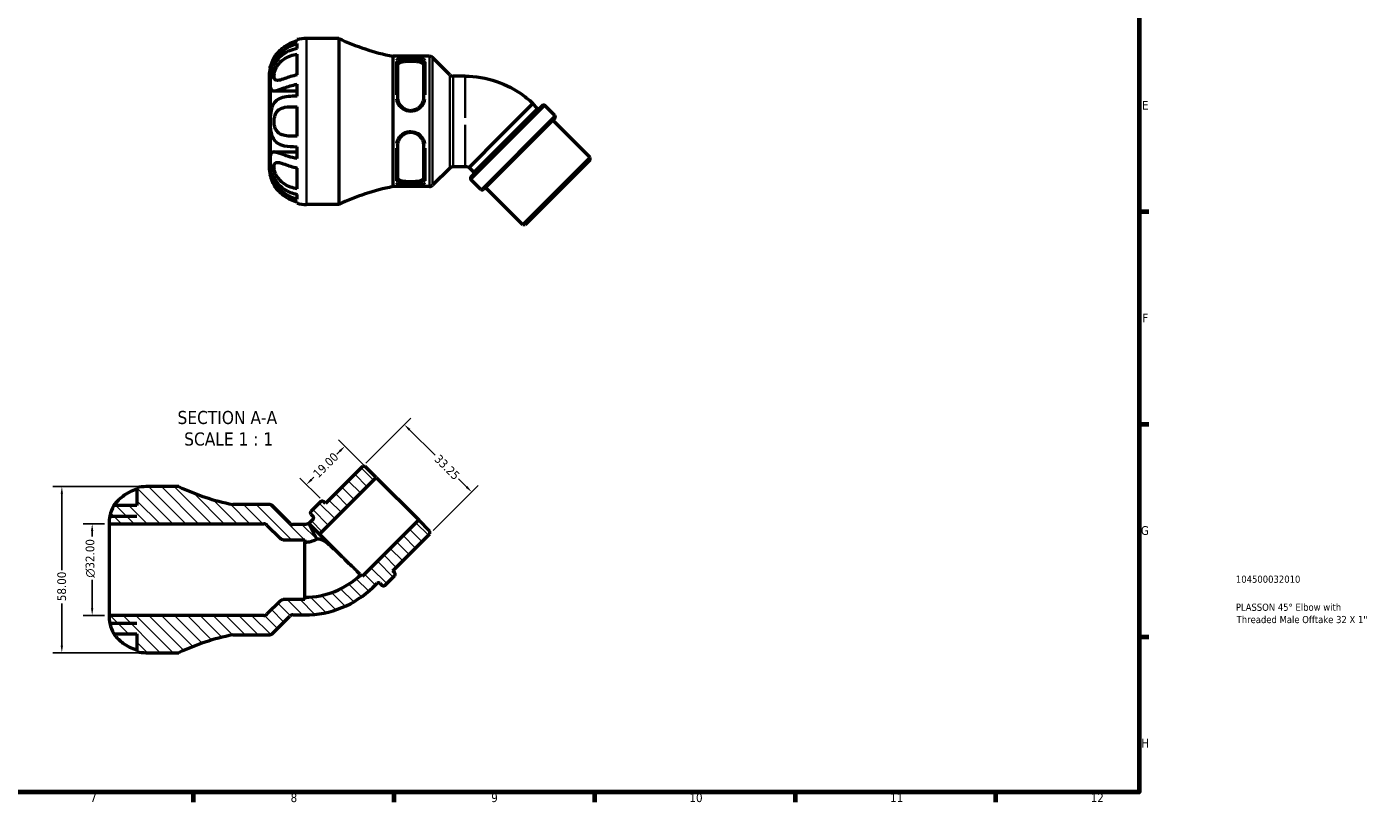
# Model space of a CAD drawing. Header units: millimetres. Extents: x 0 to 903, y -76 to 594.
# Tile 3 of 4: x 433 to 903, y 17 to 287. Entities that reach past the tile are written whole.
import ezdxf

# ---------------------------------------------------------------- set-up
doc = ezdxf.new("R2010")
doc.units = ezdxf.units.MM
for name, color, linetype, lineweight in [('Border (ANSI)', 7, 'Continuous', 70), ('Dimension (ANSI)', 7, 'Continuous', 25), ('Hatch (ANSI)', 7, 'Continuous', 18), ('Symbol (ANSI)', 7, 'Continuous', 25), ('Title (ISO)', 7, 'Continuous', 50), ('Visible (ANSI)', 7, 'Continuous', 50), ('Visible Narrow (ANSI)', 7, 'Continuous', 35)]:
    doc.layers.add(name, color=color, linetype=linetype, lineweight=lineweight)
doc.styles.add('Label Text (ANSI)', font='tahoma.ttf')
doc.styles.add('Note Text (ANSI)', font='tahoma.ttf')
doc.styles.add('Note Text (ISO)', font='tahoma.ttf')
doc.dimstyles.new('Default - mm (ANSI)', dxfattribs={"dimtxt": 3.048, "dimasz": 2.5, "dimexe": 3.175, "dimexo": 1.6002, "dimgap": 0.8, "dimtad": 0, "dimtoh": 1, "dimrnd": 1e-08, "dimzin": 4, "dimdsep": 46, "dimtxsty": 'Note Text (ANSI)', "dimcen": 0.09, "dimdle": 10, "dimclrd": 256, "dimclre": 256, "dimclrt": 256, "dimadec": 1, "dimazin": 1, "dimtfac": 1, "dimtofl": 0, "dimtmove": 0, "dimatfit": 3, "dimfxl": 1, "dimtolj": 1, "dimtzin": 4, "dimlwd": -1, "dimlwe": -1, "dimarcsym": 0})

# ---------------------------------------------------------------- blocks, each defined once
blk = doc.blocks.new('Borders Default Border')
at = {"layer": 'Border (ANSI)'}
for p, q in [((821, 222.75), (824.45, 222.75)), ((821, 148.5), (824.45, 148.5)), ((821, 74.25), (824.45, 74.25)), ((490.58, 20), (490.58, 16.55)), ((560.67, 20), (560.67, 16.55)), ((630.75, 20), (630.75, 16.55)), ((700.83, 20), (700.83, 16.55)), ((770.92, 20), (770.92, 16.55))]:
    blk.add_line(p, q, dxfattribs=at)
at = {"layer": 'Border (ANSI)', "flags": 128}
blk.add_lwpolyline([(20, 20), (20, 574), (821, 574), (821, 20), (20, 20)], dxfattribs=at)
at = {"layer": 'Border (ANSI)', "color": 230, "true_color": 0xff0080, "attachment_point": 7, "style": 'Note Text (ANSI)'}
for s, insert, char_height in [('E', (822.05, 258.35), 3.05), ('F', (822.14, 184.1), 3.05), ('G', (821.66, 109.79), 3.05), ('H', (821.81, 35.6), 3.05), ('7', (454.6, 16.55), 3.05), ('8', (524.63, 16.48), 3.05), ('9', (594.7, 16.49), 3.05), ('10', (663.96, 16.49), 3.048), ('11', (734.04, 16.55), 3.048), ('12', (804.13, 16.55), 3.048)]:
    blk.add_mtext(s, dxfattribs=dict(at, insert=insert, char_height=char_height))
blk = doc.blocks.new('Title Blocks ISO')
at = {"layer": 'Title (ISO)', "color": 232, "true_color": 0xca0064, "style": 'Note Text (ISO)'}
for tag, p in [('PART_NUMBER_001', (33.84, 73.13)), ('DESCRIPTION_001', (33.84, 63.34)), ('DESCRIPTION_002', (34.09, 59.04))]:
    blk.add_attdef(tag, p, '', height=2.5, dxfattribs=at)
blk = doc.blocks.new('*D7')
at = {"layer": 'Defpoints', "color": 0, "transparency": 16777216}
for p in [(455.3, 113.71), (461.22, 113.71), (461.22, 81.71)]:
    blk.add_point(p, dxfattribs=at)
at = {"layer": 'Dimension (ANSI)', "transparency": 16777216}
for p, q in [((459.62, 113.71), (452.12, 113.71)), ((455.3, 111.21), (455.3, 109.28)), ((455.3, 84.21), (455.3, 94.13)), ((459.62, 81.71), (452.12, 81.71))]:
    blk.add_line(p, q, dxfattribs=at)
for points in [[(454.88, 111.21), (455.71, 111.21), (455.3, 113.71)], [(454.88, 84.21), (455.71, 84.21), (455.3, 81.71)]]:
    blk.add_solid(points, dxfattribs=at)
at = {"layer": 'Dimension (ANSI)', "color": 230, "true_color": 0xff0080, "transparency": 16777216, "insert": (453.01, 94.93), "char_height": 3.048, "attachment_point": 1, "rotation": 90, "style": 'Note Text (ANSI)'}
blk.add_mtext('\\A1;\\fAIGDT|b0|i0;\\H3.0480;\\ln\\fTahoma|b0|i0;\\H3.0480;32.00', dxfattribs=at)
blk = doc.blocks.new('*D8')
at = {"layer": 'Defpoints', "color": 0, "transparency": 16777216}
for p in [(474.22, 126.71), (444.71, 68.71), (474.22, 68.71)]:
    blk.add_point(p, dxfattribs=at)
at = {"layer": 'Dimension (ANSI)', "transparency": 16777216}
for p, q in [((472.62, 126.71), (441.53, 126.71)), ((444.71, 124.21), (444.71, 97.51)), ((444.71, 71.21), (444.71, 85.91)), ((472.62, 68.71), (441.53, 68.71))]:
    blk.add_line(p, q, dxfattribs=at)
for points in [[(444.29, 124.21), (445.12, 124.21), (444.71, 126.71)], [(444.29, 71.21), (445.12, 71.21), (444.71, 68.71)]]:
    blk.add_solid(points, dxfattribs=at)
at = {"layer": 'Dimension (ANSI)', "color": 230, "true_color": 0xff0080, "transparency": 16777216, "insert": (443.11, 86.71), "char_height": 3.048, "attachment_point": 1, "rotation": 90, "style": 'Note Text (ANSI)'}
blk.add_mtext('\\A1;58.00', dxfattribs=at)
blk = doc.blocks.new('*D9')
at = {"layer": 'Defpoints', "color": 0, "transparency": 16777216}
for p in [(549.76, 133.76), (587.87, 124.84), (573.27, 110.25)]:
    blk.add_point(p, dxfattribs=at)
at = {"layer": 'Dimension (ANSI)', "transparency": 16777216}
for p, q in [((550.89, 134.89), (566.6, 150.6)), ((566.12, 146.58), (575.07, 137.64)), ((574.4, 111.38), (590.11, 127.09)), ((586.1, 126.61), (583.28, 129.43))]:
    blk.add_line(p, q, dxfattribs=at)
for points in [[(566.42, 146.88), (565.83, 146.29), (564.36, 148.35)], [(586.39, 126.9), (585.8, 126.32), (587.87, 124.84)]]:
    blk.add_solid(points, dxfattribs=at)
at = {"layer": 'Dimension (ANSI)', "color": 230, "true_color": 0xff0080, "transparency": 16777216, "insert": (576.76, 138.2), "char_height": 3.048, "attachment_point": 1, "rotation": 315, "style": 'Note Text (ANSI)'}
blk.add_mtext('\\A1;33.25', dxfattribs=at)
blk = doc.blocks.new('*D10')
at = {"layer": 'Defpoints', "color": 0, "transparency": 16777216}
for p in [(530.15, 127.4), (554.56, 129.86), (536.05, 121.5)]:
    blk.add_point(p, dxfattribs=at)
at = {"layer": 'Dimension (ANSI)', "transparency": 16777216}
for p, q in [((553.43, 130.99), (541.34, 143.08)), ((541.81, 139.07), (540.76, 138.01)), ((534.92, 122.63), (527.9, 129.65)), ((531.91, 129.17), (532.7, 129.96))]:
    blk.add_line(p, q, dxfattribs=at)
for points in [[(541.52, 139.37), (542.11, 138.78), (543.58, 140.84)], [(531.62, 129.47), (532.21, 128.88), (530.15, 127.4)]]:
    blk.add_solid(points, dxfattribs=at)
at = {"layer": 'Dimension (ANSI)', "color": 230, "true_color": 0xff0080, "transparency": 16777216, "insert": (532.15, 131.65), "char_height": 3.048, "attachment_point": 1, "rotation": 45, "style": 'Note Text (ANSI)'}
blk.add_mtext('\\A1;19.00', dxfattribs=at)

msp = doc.modelspace()

# ---------------------------------------------------------------- hatches: boundary and pattern name
at = {"layer": 'Hatch (ANSI)'}
h = msp.add_hatch(dxfattribs=at)
h.set_pattern_fill('ANSI31', color=256, scale=25.4, angle=90, style=0)
h.set_pattern_definition([(135, (0, 0), (-2.245064, -2.245064), [])])
edge = h.paths.add_edge_path()
edge.add_line((573.27, 110.246), (573.27, 111.151))
edge.add_line((573.27, 111.151), (569.373, 115.048))
edge.add_line((569.373, 115.048), (549.643, 95.318))
edge.add_line((549.643, 95.318), (549.067, 95.916))
edge.add_spline(control_points=[(549.067, 95.916), (543.908, 90.942), (536.783, 88.066), (529.617, 88.063)], knot_values=[0, 0, 0, 0, 1, 1, 1, 1], degree=3, periodic=0)
edge.add_line((529.617, 88.063), (529.617, 87.232))
edge.add_line((529.617, 87.232), (522.071, 87.232))
edge.add_ellipse((522.071, 85.632), major_axis=(0, 1.6), ratio=1, start_angle=0, end_angle=45)
edge.add_line((520.939, 86.763), (516.35, 82.174))
edge.add_ellipse((515.219, 83.305), major_axis=(1.131, -1.131), ratio=1, start_angle=315, end_angle=360, ccw=False)
edge.add_line((515.219, 81.705), (461.219, 81.705))
edge.add_ellipse((474.219, 81.705), major_axis=(-13, 0), ratio=1, start_angle=0, end_angle=12.07728)
edge.add_ellipse((474.219, 81.705), major_axis=(-12.712, -2.72), ratio=1, start_angle=0, end_angle=17.4151)
edge.add_line((462.903, 75.305), (470.939, 75.305))
edge.add_line((470.939, 75.305), (470.939, 69.126))
edge.add_ellipse((474.219, 81.705), major_axis=(-3.28, -12.579), ratio=1, start_angle=0, end_angle=14.61411)
edge.add_line((474.219, 68.705), (485.519, 68.705))
edge.add_ellipse((520.084, -4.324), major_axis=(-34.565, 73.029), ratio=1, start_angle=345.85104, end_angle=360, ccw=False)
edge.add_line((504.419, 74.939), (517.151, 74.939))
edge.add_ellipse((517.151, 76.539), major_axis=(0, -1.6), ratio=1, start_angle=0, end_angle=45)
edge.add_line((518.283, 75.408), (524.318, 81.443))
edge.add_ellipse((525.45, 80.312), major_axis=(-1.131, 1.131), ratio=1, start_angle=315, end_angle=360, ccw=False)
edge.add_line((525.45, 81.912), (529.619, 81.912))
edge.add_spline(control_points=[(529.619, 81.912), (534.042, 81.913), (538.462, 82.784), (542.555, 84.459), (546.55, 86.093), (550.229, 88.492), (553.336, 91.487)], knot_values=[0, 0, 0, 0, 0.5061072, 0.5061072, 0.5061072, 1, 1, 1, 1], degree=3, periodic=0)
edge.add_line((553.336, 91.487), (554.863, 93.015))
edge.add_ellipse((555.316, 92.562), major_axis=(-0.453, 0.453), ratio=1, start_angle=270, end_angle=360, ccw=False)
edge.add_line((555.768, 93.015), (556.627, 92.157))
edge.add_ellipse((557.079, 92.609), major_axis=(-0.453, -0.453), ratio=1, start_angle=0, end_angle=90)
edge.add_line((557.532, 92.157), (561.011, 95.636))
edge.add_ellipse((560.558, 96.088), major_axis=(0.453, -0.453), ratio=1, start_angle=0, end_angle=90)
edge.add_line((561.011, 96.541), (560.288, 97.264))
edge.add_line((560.288, 97.264), (573.27, 110.246))
edge = h.paths.add_edge_path()
edge.add_line((550.665, 133.757), (549.76, 133.757))
edge.add_line((549.76, 133.757), (536.777, 120.774))
edge.add_line((536.777, 120.774), (536.054, 121.497))
edge.add_ellipse((535.602, 121.045), major_axis=(0.453, 0.453), ratio=1, start_angle=0, end_angle=90)
edge.add_line((535.149, 121.497), (531.67, 118.018))
edge.add_ellipse((532.123, 117.566), major_axis=(-0.453, 0.453), ratio=1, start_angle=0, end_angle=90)
edge.add_line((531.67, 117.113), (532.528, 116.255))
edge.add_ellipse((532.076, 115.802), major_axis=(0.453, 0.453), ratio=1, start_angle=270, end_angle=360, ccw=False)
edge.add_line((532.528, 115.35), (531.001, 113.823))
edge.add_line((531.001, 113.823), (534.763, 110.061))
edge.add_line((534.763, 110.061), (554.562, 129.86))
edge.add_line((554.562, 129.86), (550.665, 133.757))
edge = h.paths.add_edge_path()
edge.add_spline(control_points=[(531.001, 113.823), (530.785, 113.713), (530.557, 113.631), (530.091, 113.523), (529.855, 113.497), (529.619, 113.499)], knot_values=[-0.1434666, -0.1434666, -0.1434666, -0.1434666, -0.0709005, -0.0709005, 0, 0, 0, 0], degree=3, periodic=0)
edge.add_line((529.619, 113.499), (525.45, 113.499))
edge.add_ellipse((525.45, 115.099), major_axis=(0, -1.6), ratio=1, start_angle=315, end_angle=360, ccw=False)
edge.add_line((524.318, 113.967), (518.283, 120.003))
edge.add_ellipse((517.151, 118.871), major_axis=(1.131, 1.131), ratio=1, start_angle=0, end_angle=45)
edge.add_line((517.151, 120.471), (504.419, 120.471))
edge.add_ellipse((520.084, 199.734), major_axis=(-15.665, -79.263), ratio=1, start_angle=345.85104, end_angle=360, ccw=False)
edge.add_line((485.519, 126.705), (474.219, 126.705))
edge.add_ellipse((474.219, 113.705), major_axis=(0, 13), ratio=1, start_angle=0, end_angle=14.61411)
edge.add_line((470.939, 126.285), (470.939, 120.105))
edge.add_line((470.939, 120.105), (462.903, 120.105))
edge.add_ellipse((474.219, 113.705), major_axis=(-11.315, 6.4), ratio=1, start_angle=0, end_angle=17.4151)
edge.add_ellipse((474.219, 113.705), major_axis=(-12.712, 2.72), ratio=1, start_angle=0, end_angle=12.07728)
edge.add_line((461.219, 113.705), (515.219, 113.705))
edge.add_ellipse((515.219, 112.105), major_axis=(0, 1.6), ratio=1, start_angle=315, end_angle=360, ccw=False)
edge.add_line((516.35, 113.237), (520.939, 108.647))
edge.add_ellipse((522.071, 109.779), major_axis=(-1.131, -1.131), ratio=1, start_angle=0, end_angle=45)
edge.add_line((522.071, 108.179), (529.584, 108.179))
edge.add_line((529.584, 108.179), (529.579, 107.348))
edge.add_spline(control_points=[(529.579, 107.348), (530.295, 107.343), (531.01, 107.422), (532.424, 107.749), (533.117, 108), (533.773, 108.332)], knot_values=[-0.4354246, -0.4354246, -0.4354246, -0.4354246, -0.2205112, -0.2205112, 0, 0, 0, 0], degree=3, periodic=0)
edge.add_line((533.773, 108.332), (531.001, 113.823))

# ---------------------------------------------------------------- linework, layer by layer
at = {"layer": 'Visible (ANSI)'}
for p, q in [((526.878, 282.338), (526.878, 282.801)), ((541.458, 283.221), (530.158, 283.221)), ((541.458, 283.221), (541.458, 225.221)), ((526.878, 279.681), (526.878, 281.405)), ((526.878, 270.484), (526.878, 277.722)), ((517.446, 272.941), (518.404, 272.941)), ((517.446, 272.941), (517.446, 267.458)), ((560.358, 276.987), (560.358, 231.455)), ((573.091, 276.987), (560.358, 276.987)), ((561.978, 274.841), (561.978, 262.518)), ((571.158, 262.518), (571.158, 274.841)), ((580.258, 270.483), (574.222, 276.519)), ((517.158, 270.221), (517.158, 238.221)), ((585.558, 270.014), (581.389, 270.014)), ((517.446, 267.458), (517.446, 254.221)), ((518.733, 264.872), (526.878, 264.872)), ((526.878, 263.044), (526.878, 267.204)), ((526.878, 249.102), (526.878, 259.34)), ((612.566, 259.77), (587.609, 234.813)), ((609.275, 260.439), (598.108, 249.271)), ((610.802, 258.912), (609.275, 260.439)), ((616.95, 256.291), (613.471, 259.77)), ((517.446, 254.221), (517.446, 240.984)), ((616.95, 255.386), (591.993, 230.429)), ((629.209, 241.68), (616.227, 254.663)), ((598.108, 249.271), (586.94, 238.104)), ((526.878, 241.238), (526.878, 245.399)), ((561.978, 245.925), (561.978, 233.601)), ((571.158, 233.601), (571.158, 245.925)), ((517.446, 240.984), (517.446, 235.501)), ((518.733, 243.57), (526.878, 243.57)), ((629.209, 241.68), (605.699, 218.17)), ((629.209, 240.775), (606.604, 218.17)), ((629.209, 240.775), (629.209, 241.68)), ((517.446, 235.501), (518.404, 235.501)), ((526.878, 230.72), (526.878, 237.959)), ((580.258, 237.959), (574.222, 231.924)), ((585.558, 238.428), (581.389, 238.428)), ((588.467, 236.576), (586.94, 238.104)), ((573.091, 231.455), (560.358, 231.455)), ((591.088, 230.429), (587.609, 233.908)), ((605.699, 218.17), (592.716, 231.152)), ((526.878, 227.038), (526.878, 228.761)), ((526.878, 225.642), (526.878, 226.104)), ((541.458, 225.221), (530.158, 225.221)), ((606.604, 218.17), (605.699, 218.17)), ((549.76, 133.757), (536.777, 120.774)), ((550.665, 133.757), (549.76, 133.757)), ((554.562, 129.86), (550.665, 133.757)), ((534.763, 110.061), (554.562, 129.86)), ((554.562, 129.86), (569.373, 115.048)), ((470.939, 126.285), (470.939, 120.105)), ((485.519, 126.705), (474.219, 126.705)), ((470.939, 120.105), (462.903, 120.105)), ((517.151, 120.471), (504.419, 120.471)), ((524.318, 113.967), (518.283, 120.003)), ((535.149, 121.497), (531.67, 118.018)), ((536.777, 120.774), (536.054, 121.497)), ((461.219, 113.705), (515.219, 113.705)), ((461.219, 113.705), (461.219, 81.705)), ((461.506, 116.425), (470.939, 116.425)), ((516.35, 113.237), (520.939, 108.647)), ((529.619, 113.499), (525.45, 113.499)), ((532.528, 115.35), (531.001, 113.823)), ((531.001, 113.823), (534.763, 110.061)), ((531.67, 117.113), (532.528, 116.255)), ((569.373, 115.048), (549.643, 95.318)), ((573.27, 111.151), (569.373, 115.048)), ((522.071, 108.179), (529.584, 108.179)), ((534.763, 110.061), (542.168, 102.655)), ((560.288, 97.264), (573.27, 110.246)), ((573.27, 110.246), (573.27, 111.151)), ((549.643, 95.318), (549.067, 95.916)), ((557.532, 92.157), (561.011, 95.636)), ((561.011, 96.541), (560.288, 97.264)), ((553.336, 91.487), (554.863, 93.015)), ((555.768, 93.015), (556.627, 92.157)), ((520.939, 86.763), (516.35, 82.174)), ((529.617, 87.232), (522.071, 87.232)), ((529.617, 87.232), (529.617, 88.063)), ((515.219, 81.705), (461.219, 81.705)), ((518.283, 75.408), (524.318, 81.443)), ((525.45, 81.912), (529.619, 81.912)), ((461.506, 78.985), (470.939, 78.985)), ((462.903, 75.305), (470.939, 75.305)), ((470.939, 75.305), (470.939, 69.126)), ((504.419, 74.939), (517.151, 74.939)), ((474.219, 68.705), (485.519, 68.705))]:
    msp.add_line(p, q, dxfattribs=at)
for centre, radius, start, end in [((530.158, 270.221), 13, 90, 104.61411), ((576.023, 356.25), 80.796, 244.6713, 258.82026), ((530.158, 270.221), 13, 167.92272, 180), ((530.158, 270.221), 13, 150.50763, 167.92272), ((573.091, 275.387), 1.6, 45, 90), ((581.389, 271.614), 1.6, 225, 270), ((611.255, 259.364), 0.64, 225, 315), ((613.018, 259.317), 0.64, 45, 135), ((616.497, 255.838), 0.64, 315, 45), ((530.158, 238.221), 13, 180, 192.07728), ((530.158, 238.221), 13, 192.07728, 209.49237), ((581.389, 236.828), 1.6, 90, 135), ((588.015, 236.124), 0.64, 315, 45), ((576.023, 152.192), 80.796, 101.17974, 115.3287), ((573.091, 233.055), 1.6, 270, 315), ((588.062, 234.361), 0.64, 135, 225), ((591.541, 230.882), 0.64, 225, 315), ((530.158, 238.221), 13, 255.38589, 270), ((474.219, 113.705), 13, 90, 104.61411), ((520.084, 199.734), 80.796, 244.6713, 258.82026), ((474.219, 113.705), 13, 150.50763, 167.92272), ((517.151, 118.871), 1.6, 45, 90), ((532.123, 117.566), 0.64, 135, 225), ((535.602, 121.045), 0.64, 45, 135), ((474.219, 113.705), 13, 167.92272, 180), ((515.219, 112.105), 1.6, 45, 90), ((525.45, 115.099), 1.6, 225, 270), ((532.076, 115.802), 0.64, 315, 45), ((522.071, 109.779), 1.6, 225, 270), ((560.558, 96.088), 0.64, 315, 45), ((555.316, 92.562), 0.64, 45, 135), ((557.079, 92.609), 0.64, 225, 315), ((522.071, 85.632), 1.6, 90, 135), ((474.219, 81.705), 13, 180, 192.07728), ((515.219, 83.305), 1.6, 270, 315), ((525.45, 80.312), 1.6, 90, 135), ((474.219, 81.705), 13, 192.07728, 209.49237), ((517.151, 76.539), 1.6, 270, 315), ((520.084, -4.324), 80.796, 101.17974, 115.3287), ((474.219, 81.705), 13, 255.38589, 270)]:
    msp.add_arc(centre, radius, start, end, dxfattribs=at)
for points, knots in [([(526.878, 282.338), (526.013, 282.104), (525.177, 281.782), (523.572, 280.983), (522.809, 280.506), (521.521, 279.54), (520.983, 279.068), (520.151, 278.243), (519.836, 277.893), (519.315, 277.27), (519.122, 277.011), (518.894, 276.697), (518.842, 276.621), (518.842, 276.621)], [-3.10858, -3.10858, -3.10858, -3.10858, -2.7725896, -2.7725896, -2.4327835, -2.4327835, -2.1467136, -2.1467136, -1.9224192, -1.9224192, -1.6914702, -1.6914702, -1.4959547, -1.4959547, -1.4959547, -1.4959547]), ([(517.446, 272.941), (517.446, 272.941), (517.472, 273.031), (517.593, 273.371), (517.682, 273.606), (517.992, 274.289), (518.24, 274.767), (518.898, 275.79), (519.279, 276.307), (520.454, 277.668), (521.35, 278.513), (523.708, 280.191), (525.213, 280.954), (526.878, 281.405)], [-1.9904021, -1.9904021, -1.9904021, -1.9904021, -1.7402062, -1.7402062, -1.5089266, -1.5089266, -1.2115786, -1.2115786, -0.9444206, -0.9444206, -0.5175752, -0.5175752, 0, 0, 0, 0]), ([(526.878, 279.681), (525.814, 279.469), (524.794, 279.15), (522.806, 278.23), (521.858, 277.613), (520.387, 276.247), (519.826, 275.575), (518.953, 274.195), (518.625, 273.527), (518.012, 271.906), (517.79, 270.974), (517.501, 269.112), (517.446, 268.218), (517.446, 267.458)], [-1.7959521, -1.7959521, -1.7959521, -1.7959521, -1.4687778, -1.4687778, -1.1163082, -1.1163082, -0.8482196, -0.8482196, -0.6236961, -0.6236961, -0.3258902, -0.3258902, -0.003664, -0.003664, -0.003664, -0.003664]), ([(526.878, 270.484), (525.258, 270.139), (523.812, 269.608), (521.78, 268.906), (521.123, 268.694), (520.205, 268.537), (519.877, 268.53), (519.363, 268.686), (519.175, 268.834), (518.913, 269.309), (518.846, 269.634), (518.839, 270.414), (518.896, 270.853), (519.143, 271.854), (519.345, 272.403), (519.889, 273.475), (520.219, 273.979), (521.132, 275.081), (521.779, 275.662), (523.8, 276.945), (525.25, 277.446), (526.878, 277.722)], [-3.007419, -3.007419, -3.007419, -3.007419, -2.504276, -2.504276, -2.1763548, -2.1763548, -1.9439979, -1.9439979, -1.7296959, -1.7296959, -1.5094586, -1.5094586, -1.2977956, -1.2977956, -1.061354, -1.061354, -0.8286927, -0.8286927, -0.5059498, -0.5059498, 0, 0, 0, 0]), ([(566.568, 275.178), (565.991, 275.178), (565.376, 275.159), (564.245, 275.07), (563.729, 274.999), (562.911, 274.805), (562.557, 274.67), (562.09, 274.323), (561.978, 274.11), (561.978, 273.887)], [1.40589887, 1.40589887, 1.40589887, 1.40589887, 1.57885197, 1.57885197, 1.75180507, 1.75180507, 1.9264309, 1.9264309, 2.10105674, 2.10105674, 2.10105674, 2.10105674]), ([(571.158, 273.887), (571.158, 274.11), (571.045, 274.323), (570.579, 274.67), (570.225, 274.805), (569.406, 274.999), (568.89, 275.07), (567.759, 275.159), (567.144, 275.178), (566.568, 275.178)], [2.11660306, 2.11660306, 2.11660306, 2.11660306, 2.29122889, 2.29122889, 2.46585473, 2.46585473, 2.63880783, 2.63880783, 2.81176092, 2.81176092, 2.81176092, 2.81176092]), ([(585.558, 270.014), (589.254, 270.013), (592.997, 269.397), (599.936, 267.05), (603.227, 265.312), (607.228, 262.296), (608.281, 261.397), (609.275, 260.439)], [0, 0, 0, 0, 1.1088194, 1.1088194, 2.1975542, 2.1975542, 2.6116557, 2.6116557, 2.6116557, 2.6116557]), ([(517.446, 267.458), (517.446, 266.901), (517.477, 266.421), (517.62, 265.676), (517.726, 265.4), (518.083, 264.979), (518.352, 264.874), (519.04, 264.87), (519.426, 264.946), (520.594, 265.277), (521.452, 265.604), (523.711, 266.405), (525.214, 266.899), (526.878, 267.204)], [-1.9140315, -1.9140315, -1.9140315, -1.9140315, -1.6591987, -1.6591987, -1.4251544, -1.4251544, -1.1471047, -1.1471047, -0.9044137, -0.9044137, -0.5171138, -0.5171138, 0, 0, 0, 0]), ([(526.878, 263.044), (525.814, 263.032), (524.794, 263.002), (522.871, 262.805), (521.977, 262.638), (520.461, 262.065), (519.835, 261.691), (518.912, 260.77), (518.583, 260.293), (517.998, 259.043), (517.79, 258.255), (517.502, 256.387), (517.446, 255.307), (517.446, 254.221)], [-1.7923883, -1.7923883, -1.7923883, -1.7923883, -1.4651182, -1.4651182, -1.1346738, -1.1346738, -0.8373273, -0.8373273, -0.6080333, -0.6080333, -0.3259127, -0.3259127, 0, 0, 0, 0]), ([(526.878, 249.102), (526.013, 249.077), (525.177, 249.056), (523.572, 249.116), (522.809, 249.198), (521.521, 249.556), (520.983, 249.798), (520.151, 250.442), (519.836, 250.792), (519.315, 251.661), (519.122, 252.17), (518.883, 253.262), (518.832, 253.821), (518.856, 254.924), (518.926, 255.453), (519.204, 256.511), (519.424, 257.009), (519.996, 257.842), (520.332, 258.169), (521.226, 258.772), (521.835, 259.01), (523.798, 259.413), (525.249, 259.389), (526.878, 259.34)], [-3.10858, -3.10858, -3.10858, -3.10858, -2.7725896, -2.7725896, -2.4327835, -2.4327835, -2.1467136, -2.1467136, -1.9224192, -1.9224192, -1.6914702, -1.6914702, -1.4750201, -1.4750201, -1.2674713, -1.2674713, -1.031103, -1.031103, -0.8050177, -0.8050177, -0.5063319, -0.5063319, 0, 0, 0, 0]), ([(561.978, 262.518), (561.978, 262.288), (561.997, 262.056), (562.075, 261.599), (562.132, 261.375), (562.283, 260.939), (562.375, 260.726), (562.593, 260.317), (562.719, 260.119), (563.001, 259.744), (563.158, 259.567), (563.498, 259.236), (563.683, 259.082), (564.076, 258.804), (564.284, 258.68), (564.719, 258.464), (564.945, 258.373), (565.411, 258.227), (565.649, 258.173), (566.133, 258.102), (566.377, 258.085), (566.866, 258.091), (567.11, 258.113), (567.592, 258.195), (567.829, 258.256), (568.291, 258.412), (568.516, 258.509), (568.947, 258.735), (569.153, 258.864), (569.54, 259.153), (569.722, 259.311), (570.055, 259.652), (570.208, 259.834), (570.481, 260.216), (570.601, 260.417), (570.807, 260.83), (570.894, 261.043), (571.093, 261.673), (571.158, 262.099), (571.158, 262.518)], [0, 0, 0, 0, 0.0842474, 0.0842474, 0.1662948, 0.1662948, 0.2470092, 0.2470092, 0.3272395, 0.3272395, 0.4075976, 0.4075976, 0.4884138, 0.4884138, 0.5697127, 0.5697127, 0.6513557, 0.6513557, 0.7331547, 0.7331547, 0.8149801, 0.8149801, 0.8968108, 0.8968108, 0.9786359, 0.9786359, 1.0604216, 1.0604216, 1.1420263, 1.1420263, 1.2232562, 1.2232562, 1.3039914, 1.3039914, 1.3842955, 1.3842955, 1.4645558, 1.4645558, 1.6179406, 1.6179406, 1.6179406, 1.6179406]), ([(517.446, 254.221), (517.446, 253.494), (517.472, 252.769), (517.593, 251.419), (517.682, 250.795), (517.992, 249.457), (518.24, 248.787), (518.898, 247.687), (519.279, 247.256), (520.454, 246.337), (521.35, 245.976), (523.708, 245.481), (525.213, 245.417), (526.878, 245.399)], [-1.9904021, -1.9904021, -1.9904021, -1.9904021, -1.7402062, -1.7402062, -1.5089266, -1.5089266, -1.2115786, -1.2115786, -0.9444206, -0.9444206, -0.5175752, -0.5175752, 0, 0, 0, 0]), ([(571.158, 245.925), (571.158, 246.155), (571.138, 246.387), (571.061, 246.843), (571.003, 247.067), (570.853, 247.504), (570.761, 247.716), (570.542, 248.126), (570.417, 248.323), (570.135, 248.698), (569.978, 248.875), (569.637, 249.207), (569.453, 249.36), (569.06, 249.638), (568.852, 249.762), (568.417, 249.978), (568.19, 250.069), (567.725, 250.215), (567.486, 250.269), (567.003, 250.341), (566.758, 250.357), (566.27, 250.351), (566.026, 250.329), (565.544, 250.247), (565.306, 250.187), (564.844, 250.03), (564.619, 249.934), (564.189, 249.707), (563.983, 249.578), (563.596, 249.289), (563.414, 249.131), (563.08, 248.79), (562.928, 248.608), (562.655, 248.226), (562.535, 248.026), (562.328, 247.613), (562.242, 247.4), (562.043, 246.769), (561.978, 246.343), (561.978, 245.925)], [0, 0, 0, 0, 0.084251, 0.084251, 0.1662904, 0.1662904, 0.2470009, 0.2470009, 0.3272294, 0.3272294, 0.4075865, 0.4075865, 0.4884034, 0.4884034, 0.5697012, 0.5697012, 0.651346, 0.651346, 0.733143, 0.733143, 0.8149697, 0.8149697, 0.8967999, 0.8967999, 0.9786243, 0.9786243, 1.0604118, 1.0604118, 1.1420148, 1.1420148, 1.2232462, 1.2232462, 1.30398, 1.30398, 1.3842858, 1.3842858, 1.4645471, 1.4645471, 1.6179406, 1.6179406, 1.6179406, 1.6179406]), ([(526.878, 241.238), (525.814, 241.433), (524.794, 241.71), (522.806, 242.343), (521.858, 242.7), (520.387, 243.219), (519.826, 243.403), (518.953, 243.579), (518.625, 243.596), (518.012, 243.436), (517.79, 243.196), (517.501, 242.358), (517.446, 241.743), (517.446, 240.984)], [-1.7959521, -1.7959521, -1.7959521, -1.7959521, -1.4687778, -1.4687778, -1.1163082, -1.1163082, -0.8482196, -0.8482196, -0.6236961, -0.6236961, -0.3258902, -0.3258902, -0.003664, -0.003664, -0.003664, -0.003664]), ([(517.446, 240.984), (517.446, 240.427), (517.477, 239.797), (517.62, 238.491), (517.726, 237.831), (518.083, 236.349), (518.352, 235.546), (519.04, 234.09), (519.426, 233.453), (520.594, 231.928), (521.452, 231.147), (523.711, 229.676), (525.214, 229.092), (526.878, 228.761)], [-1.9140315, -1.9140315, -1.9140315, -1.9140315, -1.6591987, -1.6591987, -1.4251544, -1.4251544, -1.1471047, -1.1471047, -0.9044137, -0.9044137, -0.5171138, -0.5171138, 0, 0, 0, 0]), ([(526.878, 230.72), (525.258, 230.995), (523.812, 231.493), (521.78, 232.778), (521.123, 233.369), (520.205, 234.483), (519.877, 234.986), (519.363, 236.007), (519.175, 236.505), (518.913, 237.485), (518.846, 237.949), (518.839, 238.741), (518.896, 239.064), (519.143, 239.584), (519.345, 239.754), (519.889, 239.913), (520.219, 239.904), (521.132, 239.744), (521.779, 239.537), (523.8, 238.839), (525.25, 238.304), (526.878, 237.959)], [-3.007419, -3.007419, -3.007419, -3.007419, -2.504276, -2.504276, -2.1763548, -2.1763548, -1.9439979, -1.9439979, -1.7296959, -1.7296959, -1.5094586, -1.5094586, -1.2977956, -1.2977956, -1.061354, -1.061354, -0.8286927, -0.8286927, -0.5059498, -0.5059498, 0, 0, 0, 0]), ([(526.878, 227.038), (525.814, 227.325), (524.794, 227.747), (522.871, 228.809), (521.977, 229.449), (520.461, 230.783), (519.835, 231.455), (518.912, 232.63), (518.583, 233.122), (517.998, 234.121), (517.79, 234.581), (517.502, 235.298), (517.446, 235.501), (517.446, 235.501)], [-1.7923883, -1.7923883, -1.7923883, -1.7923883, -1.4651182, -1.4651182, -1.1346738, -1.1346738, -0.8373273, -0.8373273, -0.6080333, -0.6080333, -0.3259127, -0.3259127, 0, 0, 0, 0]), ([(586.94, 238.104), (586.649, 238.251), (586.331, 238.351), (585.859, 238.419), (585.708, 238.429), (585.558, 238.428)], [0, 0, 0, 0, 0.09768946, 0.09768946, 0.14283327, 0.14283327, 0.14283327, 0.14283327]), ([(518.842, 231.821), (518.842, 231.821), (518.843, 231.82), (518.856, 231.801), (518.926, 231.699), (519.204, 231.323), (519.424, 231.035), (519.996, 230.37), (520.332, 230.009), (521.226, 229.154), (521.835, 228.638), (523.798, 227.277), (525.249, 226.544), (526.878, 226.104)], [-1.4959547, -1.4959547, -1.4959547, -1.4959547, -1.4750201, -1.4750201, -1.2674713, -1.2674713, -1.031103, -1.031103, -0.8050177, -0.8050177, -0.5063319, -0.5063319, 0, 0, 0, 0]), ([(561.978, 234.555), (561.978, 234.332), (562.09, 234.119), (562.557, 233.772), (562.911, 233.637), (563.729, 233.444), (564.245, 233.372), (565.376, 233.283), (565.991, 233.264), (566.568, 233.264)], [0.71072259, 0.71072259, 0.71072259, 0.71072259, 0.88534843, 0.88534843, 1.05997427, 1.05997427, 1.23292736, 1.23292736, 1.40588046, 1.40588046, 1.40588046, 1.40588046]), ([(566.568, 233.264), (567.144, 233.264), (567.759, 233.283), (568.89, 233.372), (569.406, 233.444), (570.225, 233.637), (570.579, 233.772), (571.045, 234.119), (571.158, 234.332), (571.158, 234.555)], [2.81176092, 2.81176092, 2.81176092, 2.81176092, 2.98471402, 2.98471402, 3.15766712, 3.15766712, 3.33229296, 3.33229296, 3.50691879, 3.50691879, 3.50691879, 3.50691879]), ([(462.903, 120.105), (462.903, 120.105), (462.904, 120.106), (462.917, 120.125), (462.987, 120.227), (463.265, 120.604), (463.485, 120.891), (464.057, 121.556), (464.393, 121.917), (465.287, 122.772), (465.896, 123.288), (467.859, 124.649), (469.31, 125.382), (470.939, 125.823)], [-1.4959547, -1.4959547, -1.4959547, -1.4959547, -1.4750201, -1.4750201, -1.2674713, -1.2674713, -1.031103, -1.031103, -0.8050177, -0.8050177, -0.5063319, -0.5063319, 0, 0, 0, 0]), ([(531.001, 113.823), (530.785, 113.713), (530.557, 113.631), (530.091, 113.523), (529.855, 113.497), (529.619, 113.499)], [-0.14346659, -0.14346659, -0.14346659, -0.14346659, -0.07090052, -0.07090052, 0, 0, 0, 0]), ([(533.773, 108.332), (533.311, 109.247), (532.849, 110.162), (531.925, 111.992), (531.463, 112.907), (531.001, 113.823)], [-0.6151065, -0.6151065, -0.6151065, -0.6151065, -0.30755325, -0.30755325, 0, 0, 0, 0]), ([(529.579, 107.348), (530.295, 107.343), (531.01, 107.422), (532.424, 107.749), (533.117, 108), (533.773, 108.332)], [-0.43542464, -0.43542464, -0.43542464, -0.43542464, -0.22051117, -0.22051117, 0, 0, 0, 0]), ([(529.584, 108.179), (529.583, 108.04), (529.582, 107.902), (529.581, 107.625), (529.58, 107.486), (529.579, 107.348)], [-0.083111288, -0.083111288, -0.083111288, -0.083111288, -0.041561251, -0.041561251, 0, 0, 0, 0]), ([(549.067, 95.916), (549.067, 95.916), (549.012, 95.97), (548.903, 96.077), (548.524, 96.451), (547.469, 97.494), (546.013, 98.922), (544.888, 100.024), (543.537, 101.345), (542.168, 102.655), (540.55, 104.205), (538.931, 105.738), (537.566, 106.814), (536.791, 107.425), (536.092, 107.883), (535.44, 108.118), (534.903, 108.311), (534.354, 108.343), (534.022, 108.339), (533.867, 108.337), (533.773, 108.332), (533.773, 108.332)], [1.5707963, 1.5707963, 1.5707963, 1.5707963, 1.7895622, 1.7895622, 1.7895622, 2.5524371, 2.5524371, 2.5524371, 3.1415927, 3.1415927, 3.1415927, 3.8386524, 3.8386524, 3.8386524, 4.2346505, 4.2346505, 4.2346505, 4.5604953, 4.5604953, 4.5604953, 4.712389, 4.712389, 4.712389, 4.712389]), ([(529.617, 88.063), (529.617, 88.063), (529.617, 88.725), (529.617, 89.924), (529.618, 91.365), (529.618, 93.578), (529.619, 95.977), (529.619, 96.547), (529.619, 97.126), (529.619, 97.705), (529.619, 100.23), (529.619, 102.738), (529.613, 104.523), (529.608, 106.257), (529.581, 107.29), (529.579, 107.345), (529.579, 107.347), (529.579, 107.348), (529.579, 107.348)], [1.5707963, 1.5707963, 1.5707963, 1.5707963, 2.2025596, 2.2025596, 2.2025596, 2.9614224, 2.9614224, 2.9614224, 3.1415927, 3.1415927, 3.1415927, 3.9269908, 3.9269908, 3.9269908, 4.6899658, 4.6899658, 4.6899658, 4.712389, 4.712389, 4.712389, 4.712389]), ([(529.619, 81.912), (534.042, 81.913), (538.462, 82.784), (542.555, 84.459), (546.55, 86.093), (550.229, 88.492), (553.336, 91.487)], [0, 0, 0, 0, 0.5061072, 0.5061072, 0.5061072, 1, 1, 1, 1]), ([(470.939, 69.588), (470.074, 69.822), (469.238, 70.144), (467.633, 70.943), (466.87, 71.42), (465.582, 72.386), (465.044, 72.858), (464.212, 73.684), (463.897, 74.034), (463.376, 74.657), (463.183, 74.916), (462.955, 75.23), (462.903, 75.305), (462.903, 75.305)], [-3.10858, -3.10858, -3.10858, -3.10858, -2.7725896, -2.7725896, -2.4327835, -2.4327835, -2.1467136, -2.1467136, -1.9224192, -1.9224192, -1.6914702, -1.6914702, -1.4959547, -1.4959547, -1.4959547, -1.4959547])]:
    msp.add_open_spline(points, degree=3, knots=knots, dxfattribs=at)
for points in [[(529.617, 88.063), (536.783, 88.066), (543.908, 90.942), (549.067, 95.916)], [(529.619, 97.705), (529.619, 97.705), (529.619, 97.705), (529.619, 97.705)]]:
    msp.add_open_spline(points, degree=3, dxfattribs=at)
at = {"layer": 'Visible Narrow (ANSI)'}
for p, q in [((530.158, 282.864), (530.158, 225.578)), ((561.438, 263.563), (561.438, 274.982)), ((571.698, 274.982), (571.698, 263.563)), ((573.091, 276.707), (573.091, 231.735)), ((574.222, 276.244), (574.222, 232.198)), ((580.258, 270.283), (580.258, 238.159)), ((581.389, 269.82), (581.389, 238.622)), ((585.558, 269.966), (585.558, 255.46)), ((613.312, 259.611), (587.768, 234.067)), ((610.665, 258.774), (588.605, 236.714)), ((616.791, 256.132), (591.247, 230.588)), ((585.558, 252.982), (585.558, 238.477)), ((561.438, 233.46), (561.438, 244.879)), ((571.698, 244.879), (571.698, 233.46))]:
    msp.add_line(p, q, dxfattribs=at)
for centre, major_axis, ratio, start_param, end_param in [((561.438, 274.841), (0.54, 0), 0.9277184, 0.0785398, 1.4922565), ((571.698, 274.841), (-0.54, 0), 0.9277184, 4.7909288, 6.2046455), ((561.438, 262.518), (0.54, 0), 0.3732809, 0.0785398, 1.4922565), ((571.698, 262.518), (-0.54, 0), 0.3732809, 4.7909288, 6.2046455), ((561.438, 245.925), (0.54, 0), 0.3732809, 4.7909288, 6.2046455), ((571.698, 245.925), (-0.54, 0), 0.3732809, 0.0785398, 1.4922565), ((561.438, 233.601), (0.54, 0), 0.9277184, 4.7909288, 6.2046455), ((571.698, 233.601), (-0.54, 0), 0.9277184, 0.0785398, 1.4922565)]:
    msp.add_ellipse(centre, major_axis=major_axis, ratio=ratio, start_param=start_param, end_param=end_param, dxfattribs=at)
for points, knots in [([(571.636, 275.636), (571.626, 275.659), (571.615, 275.681), (571.501, 275.882), (571.317, 276.036), (570.722, 276.332), (570.259, 276.454), (569.024, 276.647), (568.204, 276.701), (566.457, 276.743), (565.528, 276.729), (563.797, 276.614), (563.007, 276.503), (561.949, 276.147), (561.629, 275.918), (561.501, 275.635)], [0.080897, 0.080897, 0.080897, 0.080897, 0.1006733, 0.1006733, 0.2617505, 0.2617505, 0.4711508, 0.4711508, 0.730439, 0.730439, 1.0014241, 1.0014241, 1.2887996, 1.2887996, 1.5370435, 1.5370435, 1.5370435, 1.5370435]), ([(562.034, 275.112), (562.149, 275.374), (562.435, 275.584), (563.382, 275.905), (564.088, 276.002), (565.638, 276.102), (566.469, 276.114), (568.032, 276.078), (568.765, 276.031), (569.871, 275.86), (570.285, 275.751), (570.817, 275.482), (570.982, 275.34), (571.084, 275.155), (571.094, 275.134), (571.103, 275.113)], [-1.5370435, -1.5370435, -1.5370435, -1.5370435, -1.2887996, -1.2887996, -1.0014241, -1.0014241, -0.730439, -0.730439, -0.4711508, -0.4711508, -0.2617505, -0.2617505, -0.1006733, -0.1006733, -0.080897, -0.080897, -0.080897, -0.080897]), ([(586.868, 269.989), (590.851, 269.833), (594.806, 268.977), (598.494, 267.468), (602.084, 265.999), (605.42, 263.912), (608.314, 261.33)], [0.05, 0.05, 0.05, 0.05, 0.50610719, 0.50610719, 0.50610719, 0.95, 0.95, 0.95, 0.95]), ([(561.501, 261.948), (561.638, 261.108), (561.994, 260.283), (563.188, 258.772), (564.097, 258.148), (566.055, 257.558), (567.09, 257.559), (568.852, 258.093), (569.6, 258.545), (570.785, 259.732), (571.225, 260.462), (571.542, 261.472), (571.598, 261.709), (571.636, 261.948)], [0.080897, 0.080897, 0.080897, 0.080897, 0.345668, 0.345668, 0.6603471, 0.6603471, 0.9585548, 0.9585548, 1.2120866, 1.2120866, 1.4618429, 1.4618429, 1.5370435, 1.5370435, 1.5370435, 1.5370435]), ([(571.636, 246.494), (571.626, 246.557), (571.615, 246.62), (571.501, 247.192), (571.317, 247.693), (570.722, 248.761), (570.259, 249.303), (569.024, 250.263), (568.204, 250.619), (566.457, 250.892), (565.528, 250.787), (563.797, 250.098), (563.007, 249.486), (561.949, 248.057), (561.629, 247.282), (561.501, 246.494)], [0.080897, 0.080897, 0.080897, 0.080897, 0.1006733, 0.1006733, 0.2617505, 0.2617505, 0.4711508, 0.4711508, 0.730439, 0.730439, 1.0014241, 1.0014241, 1.2887996, 1.2887996, 1.5370435, 1.5370435, 1.5370435, 1.5370435]), ([(561.501, 232.808), (561.638, 232.506), (561.994, 232.265), (563.188, 231.898), (564.097, 231.794), (566.055, 231.699), (567.09, 231.699), (568.852, 231.785), (569.6, 231.861), (570.785, 232.124), (571.225, 232.312), (571.542, 232.639), (571.598, 232.72), (571.636, 232.806)], [0.080897, 0.080897, 0.080897, 0.080897, 0.345668, 0.345668, 0.6603471, 0.6603471, 0.9585548, 0.9585548, 1.2120866, 1.2120866, 1.4618429, 1.4618429, 1.5370435, 1.5370435, 1.5370435, 1.5370435]), ([(571.103, 233.329), (571.069, 233.249), (571.019, 233.174), (570.735, 232.874), (570.341, 232.703), (569.28, 232.468), (568.612, 232.403), (567.035, 232.328), (566.109, 232.328), (564.357, 232.41), (563.544, 232.501), (562.475, 232.831), (562.157, 233.051), (562.034, 233.33)], [-1.5370435, -1.5370435, -1.5370435, -1.5370435, -1.4618429, -1.4618429, -1.2120866, -1.2120866, -0.9585548, -0.9585548, -0.6603471, -0.6603471, -0.345668, -0.345668, -0.080897, -0.080897, -0.080897, -0.080897])]:
    msp.add_open_spline(points, degree=3, knots=knots, dxfattribs=at)

# ---------------------------------------------------------------- block references
msp.add_blockref('Borders Default Border', (0, 0))
msp.add_blockref('Title Blocks ISO', (821, 20)).add_auto_attribs({'PART_NUMBER_001': '104500032010', 'DESCRIPTION_001': 'PLASSON 45° Elbow with', 'DESCRIPTION_002': "Threaded Male Offtake 32 X 1''"})

# ---------------------------------------------------------------- texts
at = {"layer": 'Symbol (ANSI)', "char_height": 4.572, "attachment_point": 7, "style": 'Label Text (ANSI)'}
for s, insert in [('SECTION A-A', (485.114, 148.477)), ('SCALE 1 : 1', (487.433, 140.964))]:
    msp.add_mtext(s, dxfattribs=dict(at, insert=insert))

# ---------------------------------------------------------------- dimensions: what is measured, and where the dimension line sits
at = {"layer": 'Dimension (ANSI)'}
for base, p1, p2, angle, picture, middle in [((587.866, 124.842), (549.76, 133.757), (573.27, 110.246), 135, '*D9', (579.173, 133.535)), ((530.147, 127.404), (554.562, 129.86), (536.054, 121.497), 45, '*D10', (536.73, 133.987)), ((444.708, 68.705), (474.219, 126.705), (474.219, 68.705), 90, '*D8', (444.708, 91.705))]:
    dim = msp.add_linear_dim(base=base, p1=p1, p2=p2, angle=angle, dimstyle='Default - mm (ANSI)', override={"dimtoh": 0, "dimdec": 2, "dimtp": 0, "dimtm": 0, "dimtdec": 2, "dimatfit": 1}, dxfattribs=at)
    dim.commit()
    dim.dimension.update_dxf_attribs({"geometry": picture, "text_midpoint": middle, "dimtype": 160})
dim = msp.add_linear_dim(base=(455.298, 113.705), p1=(461.219, 81.705), p2=(461.219, 113.705), angle=90, text='\\fAIGDT|b0|i0;\\H3.0480;\\ln\\fTahoma|b0|i0;\\H3.0480;<>', dimstyle='Default - mm (ANSI)', override={"dimtoh": 0, "dimdec": 2, "dimtp": 0, "dimtm": 0, "dimtdec": 2, "dimatfit": 1}, dxfattribs=at)
dim.commit()
dim.dimension.update_dxf_attribs({"geometry": '*D7', "text_midpoint": (455.298, 101.705), "dimtype": 160})

doc.saveas('drawing.dxf')
